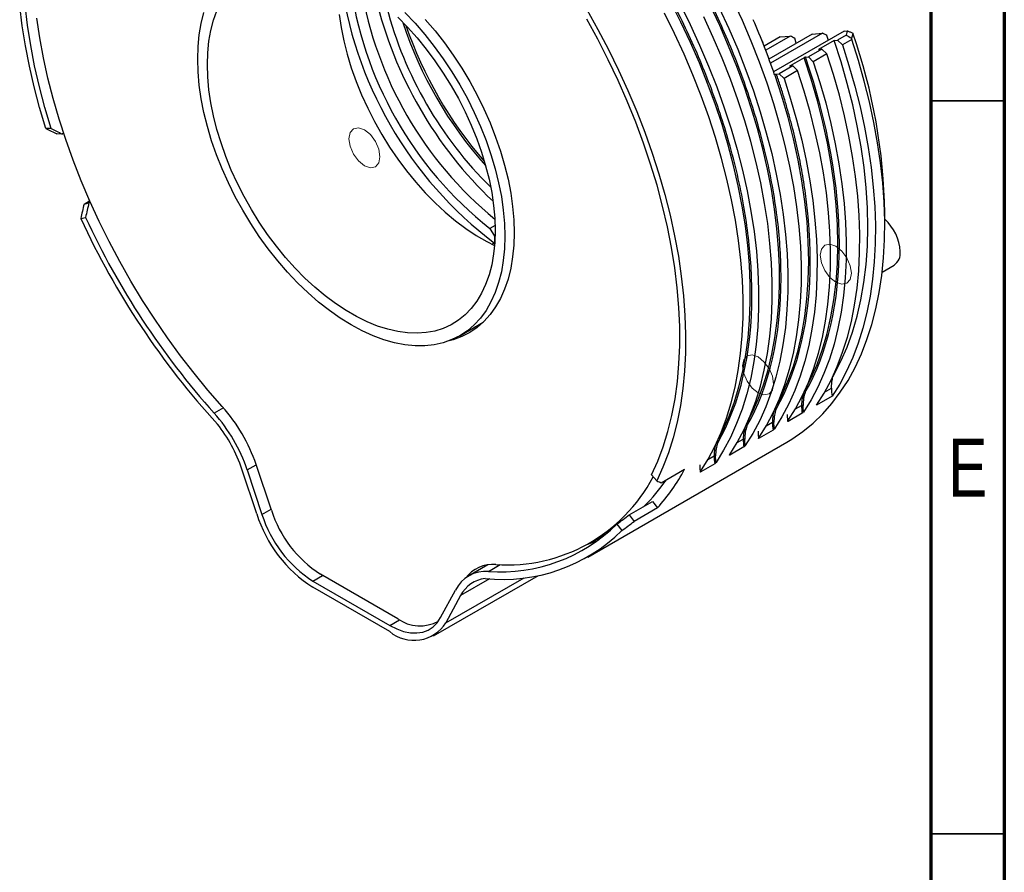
# Paper-space layout 'Sheet2' of a CAD drawing. Header units: millimetres. Extents: x 15 to 415, y 5 to 292.
# Tile 7 of 8: x 348 to 415, y 196 to 254. Entities that reach past the tile are written whole.
import ezdxf

# ---------------------------------------------------------------- set-up
doc = ezdxf.new("R2010")
doc.units = ezdxf.units.MM
doc.styles.add('SLDTEXTSTYLE0', font='TXT', dxfattribs={"width": 0.75})

psp = doc.layouts.new('Sheet2')

# ---------------------------------------------------------------- linework, layer by layer
at = {"color": 7, "linetype": 'Continuous', "lineweight": 70}
for p, q in [((415, 292), (415, 5)), ((410, 287), (410, 10))]:
    psp.add_line(p, q, dxfattribs=at)
at = {"color": 7, "linetype": 'Continuous', "lineweight": 25}
for p, q in [((404.086631, 253.247478), (399.267252, 250.46531)), ((404.086631, 253.247478), (404.29698, 253.266287)), ((398.604094, 252.262668), (398.510512, 252.569525)), ((399.710646, 252.856199), (398.618511, 252.225723)), ((400.402084, 252.918024), (398.725094, 251.949918)), ((401.899483, 253.051914), (398.950714, 251.349626)), ((402.590313, 253.113685), (399.05238, 251.07128)), ((399.710646, 252.856199), (400.402084, 252.918024)), ((400.811884, 252.424057), (400.703793, 252.765637)), ((401.899483, 253.051914), (402.590313, 253.113685)), ((403.390301, 252.616002), (402.329641, 252.003696)), ((403.004385, 252.622711), (402.894111, 252.961484)), ((403.390301, 252.616002), (403.624188, 252.636915)), ((404.222156, 252.982115), (403.624188, 252.636915)), ((403.624188, 252.636915), (403.956023, 252.315895)), ((404.592419, 252.683279), (403.956023, 252.315895)), ((404.66649, 253.119962), (404.668488, 253.118486)), ((402.563528, 252.024609), (401.63545, 251.488841)), ((402.329641, 252.003696), (402.563528, 252.024609)), ((402.563528, 252.024609), (402.895363, 251.703589)), ((401.34853, 251.437313), (400.393936, 250.886237)), ((401.447589, 251.472044), (401.63545, 251.488841)), ((401.967285, 251.167822), (401.63545, 251.488841)), ((402.895363, 251.703589), (401.967285, 251.167822)), ((400.57479, 250.876535), (399.646712, 250.340767)), ((400.906625, 250.555515), (399.978547, 250.019748)), ((400.386929, 250.859738), (400.57479, 250.876535)), ((400.57479, 250.876535), (400.906625, 250.555515)), ((399.359792, 250.289239), (399.333276, 250.273931)), ((399.458851, 250.32397), (399.646712, 250.340767)), ((399.978547, 250.019748), (399.646712, 250.340767)), ((349.989316, 246.608656), (349.629713, 246.619683)), ((350.740874, 246.230473), (350.38137, 246.241497)), ((350.840476, 246.287972), (350.740874, 246.230473)), ((352.237526, 241.45745), (352.618882, 241.677602)), ((352.237526, 241.45745), (352.564655, 241.529869)), ((352.564655, 241.529869), (352.659966, 241.58489)), ((352.013937, 240.474594), (352.341156, 240.547033)), ((406.843244, 239.976257), (406.843244, 240.833486)), ((380.268872, 239.9979), (379.91129, 239.791472)), ((379.91129, 239.791472), (380.220673, 239.255604)), ((380.268781, 239.283375), (380.220673, 239.255604)), ((380.220673, 239.255604), (380.220673, 238.790312)), ((380.220673, 238.790312), (380.080577, 238.709436)), ((406.667564, 236.815274), (407.478377, 237.283346)), ((377.868248, 232.474971), (379.455339, 233.391179)), ((403.357193, 229.805102), (403.367327, 229.810953)), ((403.255289, 228.35552), (402.194628, 227.743214)), ((402.745965, 228.622342), (403.210252, 228.89037)), ((400.757227, 227.474268), (401.168481, 227.71168)), ((361.736249, 227.55756), (361.10649, 227.194008)), ((401.213518, 227.176831), (400.258924, 226.625755)), ((398.768489, 226.326195), (399.179743, 226.563607)), ((400.253158, 226.664903), (400.258924, 226.625755)), ((399.22478, 226.028757), (398.270186, 225.477681)), ((386.586289, 217.373244), (400.16274, 225.210762)), ((396.779751, 225.178121), (397.191006, 225.415533)), ((398.26442, 225.51683), (398.270186, 225.477681)), ((396.275682, 224.368756), (396.281448, 224.329608)), ((397.236042, 224.880683), (396.281448, 224.329608)), ((363.362551, 223.316447), (363.974955, 223.66998)), ((365.010549, 220.573012), (363.971669, 223.679805)), ((395.247304, 223.732609), (394.29271, 223.181534)), ((394.791014, 224.030047), (395.202268, 224.267459)), ((364.009953, 220.325534), (363.003089, 223.361418)), ((363.362551, 223.316447), (364.369414, 220.280563)), ((390.935884, 222.970706), (391.295487, 222.566544)), ((391.604489, 222.443897), (393.195479, 223.362356)), ((394.286944, 223.220682), (394.29271, 223.181534)), ((389.421205, 220.253035), (391.012195, 221.171494)), ((391.012195, 221.171494), (391.339324, 220.72138)), ((364.369414, 220.280563), (364.988779, 220.638115)), ((391.339324, 220.72138), (389.748334, 219.802921)), ((388.584044, 219.624459), (388.911263, 219.174221)), ((389.421205, 220.253035), (389.748334, 219.802921)), ((386.74165, 218.328934), (387.932481, 219.016386)), ((386.605571, 218.251723), (387.330188, 218.534256)), ((379.781914, 216.841746), (378.475382, 216.087501)), ((379.818709, 216.391674), (380.625234, 216.857271)), ((367.844207, 215.735301), (368.507142, 216.118005)), ((367.844207, 215.735301), (373.080992, 212.71217)), ((373.626637, 213.162583), (368.359223, 216.203396)), ((376.080748, 211.989893), (383.220463, 216.111563)), ((376.915247, 212.875467), (382.251645, 215.956104)), ((379.887275, 215.883317), (377.92211, 214.748851)), ((373.080992, 212.286942), (367.844207, 215.310073)), ((376.555785, 213.245521), (377.562649, 215.118905)), ((377.92211, 214.748851), (376.915247, 212.875467)), ((373.080992, 212.71217), (373.745841, 213.095979)), ((376.251423, 212.902666), (376.392254, 212.983966))]:
    psp.add_line(p, q, dxfattribs=at)
at = {"color": 7, "linetype": 'Continuous', "lineweight": 35}
for p, q in [((410, 248.5), (415, 248.5)), ((410, 198.5), (415, 198.5))]:
    psp.add_line(p, q, dxfattribs=at)
at = {"color": 7, "linetype": 'Continuous', "lineweight": 25, "flags": 128}
for points in [[(395.527747, 225.491403), (395.819462, 226.062368), (396.23079, 226.989464), (396.592342, 227.967115), (396.903256, 228.992985), (397.162788, 230.064623), (397.370319, 231.179467), (397.525351, 232.334854), (397.627515, 233.528022), (397.676567, 234.756121), (397.67239, 236.016215), (397.614992, 237.305294), (397.504513, 238.620277), (397.341214, 239.958022), (397.125488, 241.315333), (396.857849, 242.688964), (396.538936, 244.075636), (396.169513, 245.472033), (395.750461, 246.874818), (395.282782, 248.280641), (394.767594, 249.686141), (394.206128, 251.087959), (393.599725, 252.482746), (392.949834, 253.86717), (392.258009, 255.237921)], [(398.258024, 225.507333), (398.77459, 226.336799), (399.243256, 227.221484), (399.662921, 228.159312), (400.0326, 229.148081), (400.351426, 230.185471), (400.618651, 231.269048), (400.833646, 232.396268), (400.995908, 233.564485), (401.105056, 234.770959), (401.160834, 236.012857), (401.163111, 237.287265), (401.111881, 238.591193), (401.007264, 239.921579), (400.849507, 241.275301), (400.638979, 242.649183), (400.376175, 244.04), (400.061711, 245.444487), (399.696326, 246.859349), (399.280876, 248.281266), (398.816337, 249.706899), (398.3038, 251.132903), (397.744466, 252.555931), (397.139649, 253.972644), (396.490769, 255.379717)], [(349.629713, 246.619683), (349.205954, 248.039069), (348.831838, 249.452065), (348.508239, 250.855373), (348.235913, 252.245714), (348.015496, 253.619841), (347.847503, 254.974546)], [(349.989316, 246.608656), (349.563245, 248.039248), (349.18854, 249.463116), (348.866122, 250.87676), (348.596783, 252.276705), (348.381186, 253.659512), (348.21986, 255.021781)], [(374.122894, 254.522694), (374.813665, 253.793513), (375.482263, 253.021067), (376.125282, 252.209294), (376.739446, 251.362329), (377.321624, 250.484489), (377.86885, 249.580247), (378.378335, 248.654211), (378.847484, 247.711099), (379.273905, 246.755718), (379.655426, 245.792936), (379.990103, 244.827659), (380.276229, 243.864805), (380.512348, 242.909282), (380.697255, 241.965959), (380.830009, 241.039642), (380.909932, 240.135051), (380.936619, 239.256797), (380.909932, 238.409355), (380.830009, 237.597043), (380.697255, 236.824), (380.512348, 236.094166), (380.276229, 235.411259), (379.990103, 234.778761), (379.655426, 234.199893), (379.273905, 233.677605), (378.847484, 233.21456), (378.378335, 232.813116), (377.86885, 232.475319), (377.321624, 232.202891), (376.739446, 231.997219), (376.125282, 231.859353), (375.482263, 231.789993), (374.813665, 231.789495), (374.122894, 231.85786), (373.413472, 231.99474), (372.689013, 232.199437), (371.953208, 232.470909), (371.209808, 232.807772), (370.4626, 233.208309), (369.715392, 233.67048), (368.971991, 234.191929), (368.236187, 234.769999), (367.511728, 235.401744), (366.802305, 236.083946), (366.111535, 236.813128), (365.442937, 237.585573), (364.799917, 238.397346), (364.185754, 239.244311), (363.603576, 240.122151), (363.05635, 241.026393), (362.546864, 241.952429), (362.077715, 242.895541), (361.651294, 243.850922), (361.269773, 244.813704), (360.935097, 245.778981), (360.64897, 246.741835), (360.412852, 247.697358), (360.227945, 248.640681), (360.095191, 249.566998), (360.015267, 250.471589), (359.988581, 251.349843)], [(359.988581, 251.349843), (360.015267, 252.197285), (360.095191, 253.009597), (360.227945, 253.78264), (360.412852, 254.512474)], [(380.273706, 239.639489), (380.247533, 238.827598), (380.169153, 238.050257), (380.038984, 237.311615), (379.857721, 236.615612), (379.626331, 235.965962), (379.346049, 235.36613), (379.018369, 234.819318), (378.645041, 234.328442), (378.228056, 233.896123), (377.769639, 233.524665), (377.272236, 233.216052), (376.7385, 232.971929), (376.17128, 232.7936), (375.573601, 232.682016), (374.948653, 232.637771), (374.29977, 232.661103), (373.630414, 232.751887), (372.944156, 232.909638), (372.244658, 233.133514), (371.535652, 233.422322), (370.820921, 233.77452), (370.104278, 234.188229), (369.389547, 234.661242), (368.680541, 235.191035), (367.981043, 235.774782), (367.294786, 236.409367), (366.62543, 237.091406), (365.976547, 237.817258), (365.351599, 238.583052), (364.75392, 239.384702), (364.1867, 240.217929), (363.652964, 241.07829), (363.15556, 241.961193), (362.697143, 242.861928), (362.280158, 243.775688), (361.90683, 244.697599), (361.579151, 245.622742), (361.298868, 246.546181), (361.067478, 247.462988), (360.886215, 248.368273), (360.756047, 249.257205), (360.677666, 250.125041), (360.651493, 250.967151), (360.677666, 251.779043), (360.756047, 252.556383), (360.886215, 253.295025), (361.067478, 253.991028), (361.298868, 254.640678)], [(386.522631, 254.727339), (387.286037, 253.368828), (388.010154, 251.991481), (388.693289, 250.598514), (389.333848, 249.193181), (389.930334, 247.778763), (390.481355, 246.358564), (390.985624, 244.935901), (391.441962, 243.514095), (391.849305, 242.096468), (392.2067, 240.686331), (392.513314, 239.286976), (392.76843, 237.901672), (392.971452, 236.533654), (393.121906, 235.186117), (393.219441, 233.862208), (393.263829, 232.565018), (393.254967, 231.297579), (393.192874, 230.062848), (393.077697, 228.863711), (392.909703, 227.702967), (392.689286, 226.583328), (392.416961, 225.507407), (392.093362, 224.477719), (391.719246, 223.496668), (391.295487, 222.566544)], [(392.882532, 255.090006), (393.573953, 253.695875), (394.222834, 252.288803), (394.827651, 250.87209), (395.386984, 249.449061), (395.899522, 248.023057), (396.364061, 246.597424), (396.77951, 245.175508), (397.144896, 243.760645), (397.45936, 242.356158), (397.722164, 240.965341), (397.932692, 239.591459), (398.090449, 238.237737), (398.195065, 236.907351), (398.246295, 235.603424), (398.244019, 234.329016), (398.188241, 233.087117), (398.079093, 231.880644), (397.916831, 230.712426), (397.701835, 229.585206), (397.434611, 228.501629), (397.115785, 227.464239), (396.746106, 226.47547), (396.326441, 225.537642), (395.857775, 224.652957), (395.341208, 223.823491)], [(397.516485, 226.639477), (397.8082, 227.210442), (398.219527, 228.137538), (398.58108, 229.115189), (398.891994, 230.141059), (399.151526, 231.212697), (399.359056, 232.327541), (399.514089, 233.482927), (399.616253, 234.676096), (399.665305, 235.904194), (399.661127, 237.164289), (399.60373, 238.453368), (399.49325, 239.768351), (399.329952, 241.106096), (399.114226, 242.463406), (398.846586, 243.837038), (398.527674, 245.22371), (398.158251, 246.620107), (397.739199, 248.022892), (397.27152, 249.428715), (396.756332, 250.834215), (396.194866, 252.236033), (395.588463, 253.63082), (394.938572, 255.015244)], [(395.562691, 254.843949), (396.211572, 253.436877), (396.816389, 252.020163), (397.375722, 250.597135), (397.88826, 249.171131), (398.352799, 247.745498), (398.768248, 246.323581), (399.133634, 244.908719), (399.448098, 243.504232), (399.710902, 242.113415), (399.921429, 240.739533), (400.079187, 239.385811), (400.183803, 238.055425), (400.235033, 236.751498), (400.232756, 235.477089), (400.176979, 234.235191), (400.067831, 233.028717), (399.905568, 231.8605), (399.690573, 230.73328), (399.423349, 229.649703), (399.104523, 228.612313), (398.734844, 227.623544), (398.315179, 226.685716), (397.846513, 225.801031), (397.329946, 224.971565)], [(361.66506, 227.637393), (360.68911, 228.754276), (359.737712, 229.911323), (358.813135, 231.105778), (357.91758, 232.334793), (357.053183, 233.59544), (356.222002, 234.884715), (355.426019, 236.199545), (354.66713, 237.536799), (353.947144, 238.893289), (353.267775, 240.265783), (352.630644, 241.65101), (352.037268, 243.04567), (351.489061, 244.446438), (350.987329, 245.849979), (350.533268, 247.252946), (350.127961, 248.651997), (349.772372, 250.043798), (349.467349, 251.425033), (349.21362, 252.792409), (349.011788, 254.14267)], [(369.639075, 254.385268), (369.769244, 253.496337), (369.950507, 252.591052), (370.181897, 251.674244), (370.46218, 250.750806), (370.789859, 249.825663), (371.163187, 248.903752), (371.580172, 247.989991), (372.038589, 247.089256), (372.535993, 246.206354), (373.069729, 245.345993), (373.636949, 244.512765), (374.234627, 243.711116), (374.859576, 242.945322), (375.508459, 242.219469), (376.177815, 241.537431), (376.864072, 240.902845), (377.56357, 240.319099), (378.272576, 239.789306), (378.987307, 239.316293), (379.70395, 238.902584), (380.233321, 238.635895)], [(373.630414, 254.197273), (374.29977, 253.515234), (374.948653, 252.789382), (375.573601, 252.023588), (376.17128, 251.221938), (376.7385, 250.388711), (377.272236, 249.52835), (377.769639, 248.645447), (378.228056, 247.744712), (378.645041, 246.830952), (379.018369, 245.909041), (379.346049, 244.983898), (379.626331, 244.060459), (379.857721, 243.143652), (380.038984, 242.238367), (380.169153, 241.349435), (380.247533, 240.481599), (380.273706, 239.639489)], [(375.511223, 254.048479), (376.174799, 253.269845), (376.812559, 252.453048), (377.421325, 251.602156), (377.998066, 250.721409), (378.539907, 249.815194), (379.04415, 248.888027), (379.508282, 247.944527), (379.929991, 246.989393), (380.307176, 246.027384), (380.637958, 245.063294), (380.920689, 244.101924), (381.15396, 243.148065), (381.33661, 242.206469), (381.467727, 241.281826), (381.54666, 240.378743), (381.573015, 239.50172)], [(390.935884, 222.970706), (391.361955, 223.909367), (391.73666, 224.900609), (392.059078, 225.941997), (392.328416, 227.030971), (392.544013, 228.164854), (392.705339, 229.34086), (392.811997, 230.556099), (392.863725, 231.807582), (392.860396, 233.092236), (392.802018, 234.406901), (392.688734, 235.748348), (392.520824, 237.113278), (392.298699, 238.498338), (392.022905, 239.900123), (391.694121, 241.315188), (391.313155, 242.740055), (390.880942, 244.171222), (390.398546, 245.605172), (389.867151, 247.038379), (389.288064, 248.467322), (388.662709, 249.888489), (387.992621, 251.298386), (387.279448, 252.693549), (386.524943, 254.070548)], [(394.280548, 223.211185), (394.797115, 224.040651), (395.265781, 224.925336), (395.685446, 225.863164), (396.055125, 226.851933), (396.373951, 227.889323), (396.641175, 228.9729), (396.85617, 230.10012), (397.018433, 231.268337), (397.127581, 232.474811), (397.183358, 233.716709), (397.185635, 234.991118), (397.134405, 236.295045), (397.029789, 237.625431), (396.872031, 238.979153), (396.661504, 240.353035), (396.3987, 241.743852), (396.084236, 243.148339), (395.71885, 244.563201), (395.303401, 245.985118), (394.838862, 247.410751), (394.326324, 248.836755), (393.766991, 250.259784), (393.162174, 251.676497), (392.513293, 253.083569), (391.821872, 254.4777)], [(396.269286, 224.359259), (396.785853, 225.188725), (397.254518, 226.07341), (397.674183, 227.011238), (398.043863, 228.000007), (398.362688, 229.037397), (398.629913, 230.120974), (398.844908, 231.248194), (399.00717, 232.416411), (399.116319, 233.622885), (399.172096, 234.864783), (399.174373, 236.139192), (399.123143, 237.443119), (399.018526, 238.773505), (398.860769, 240.127227), (398.650242, 241.501109), (398.387437, 242.891926), (398.072974, 244.296413), (397.707588, 245.711275), (397.292138, 247.133192), (396.8276, 248.558825), (396.315062, 249.984829), (395.755729, 251.407857), (395.150912, 252.824571), (394.502031, 254.231643)], [(404.29698, 253.266287), (404.27025, 253.16474), (404.222156, 252.982115)], [(400.16274, 225.210762), (400.511071, 225.420731), (401.255773, 225.933756), (401.960039, 226.51068), (402.622216, 227.150147), (403.240749, 227.850656), (403.814184, 228.610563), (404.341175, 229.428081), (404.820484, 230.301291), (405.250986, 231.228142), (405.63167, 232.206458), (405.961641, 233.23394), (406.240124, 234.308175), (406.466466, 235.426641), (406.640135, 236.586711), (406.760722, 237.78566), (406.827945, 239.020672), (406.841646, 240.288847), (406.801793, 241.587207), (406.708479, 242.912701), (406.561924, 244.262217), (406.362471, 245.632585), (406.110589, 247.020588), (405.80687, 248.422964), (405.452026, 249.836421), (405.046892, 251.257639), (404.592419, 252.683279)], [(403.367327, 229.810953), (403.846664, 230.725153), (404.272751, 231.696787), (404.644479, 232.723322), (404.960879, 233.802083), (405.221127, 234.930261), (405.424545, 236.104916), (405.570604, 237.322987), (405.658921, 238.581301), (405.689268, 239.876579), (405.661565, 241.205447), (405.575884, 242.564441), (405.432449, 243.950022), (405.231633, 245.358579), (404.973959, 246.786442), (404.6601, 248.229891), (404.290872, 249.685165), (403.867238, 251.148473), (403.390301, 252.616002)], [(404.222156, 252.982115), (404.399537, 252.876894), (404.488231, 252.824289), (404.576928, 252.771686)], [(404.668488, 253.118486), (404.641721, 253.017065), (404.614944, 252.915639), (404.576928, 252.771686)], [(403.956023, 252.315895), (404.40745, 250.90034), (404.810241, 249.489122), (405.163463, 248.085509), (405.466299, 246.692751), (405.718047, 245.314072), (405.918125, 243.952665), (406.066069, 242.611682), (406.161537, 241.294229), (406.204308, 240.003355), (406.194282, 238.74205), (406.131483, 237.513234), (406.016056, 236.319753), (405.848268, 235.164369), (405.628509, 234.049759), (405.357287, 232.978503), (405.035229, 231.953081), (404.663082, 230.975868), (404.241707, 230.049127), (403.77208, 229.175003), (403.255289, 228.35552)], [(401.967285, 251.167822), (402.417089, 249.757635), (402.81863, 248.35174), (403.170984, 246.953368), (403.473342, 245.565731), (403.72501, 244.19202), (403.925408, 242.835389), (404.074077, 241.498957), (404.170675, 240.185795), (404.214979, 238.89892), (404.206889, 237.641289), (404.146422, 236.415793), (404.033718, 235.225247), (403.869035, 234.072388), (403.652753, 232.959863), (403.385367, 231.89023), (403.067493, 230.865948), (402.69986, 229.889368), (402.283314, 228.962736), (401.818813, 228.088181), (401.307422, 227.267713)], [(401.493961, 228.935625), (401.804893, 229.546464), (402.23098, 230.518097), (402.602708, 231.544632), (402.919108, 232.623394), (403.179356, 233.751572), (403.382775, 234.926227), (403.528833, 236.144298), (403.61715, 237.402612), (403.647497, 238.69789), (403.619794, 240.026757), (403.534113, 241.385752), (403.390678, 242.771332), (403.189862, 244.179889), (402.932189, 245.607752), (402.618329, 247.051202), (402.249101, 248.506476), (401.825467, 249.969784), (401.34853, 251.437313)], [(402.194628, 227.743214), (402.71142, 228.562697), (403.181047, 229.436821), (403.602422, 230.363562), (403.974569, 231.340775), (404.296626, 232.366197), (404.567849, 233.437453), (404.787608, 234.552063), (404.955396, 235.707447), (405.070823, 236.900928), (405.133622, 238.129744), (405.143648, 239.391049), (405.100877, 240.681923), (405.005409, 241.999376), (404.857465, 243.340359), (404.657387, 244.701766), (404.405639, 246.080444), (404.102803, 247.473203), (403.74958, 248.876816), (403.34679, 250.288034), (402.895363, 251.703589)], [(400.246762, 226.655407), (400.758152, 227.475875), (401.222654, 228.35043), (401.6392, 229.277062), (402.006832, 230.253642), (402.324707, 231.277924), (402.592092, 232.347557), (402.808375, 233.460081), (402.973058, 234.612941), (403.085762, 235.803487), (403.146229, 237.028983), (403.154319, 238.286614), (403.110015, 239.573489), (403.013417, 240.886651), (402.864748, 242.223083), (402.66435, 243.579713), (402.412682, 244.953425), (402.110324, 246.341062), (401.75797, 247.739434), (401.356429, 249.145329), (400.906625, 250.555515)], [(399.978547, 250.019748), (400.428351, 248.609561), (400.829892, 247.203666), (401.182246, 245.805294), (401.484604, 244.417657), (401.736272, 243.043946), (401.93667, 241.687315), (402.085339, 240.350883), (402.181937, 239.037721), (402.226242, 237.750846), (402.218151, 236.493216), (402.157684, 235.267719), (402.04498, 234.077173), (401.880297, 232.924314), (401.664015, 231.811789), (401.396629, 230.742157), (401.078755, 229.717874), (400.711122, 228.741294), (400.294577, 227.814663), (399.830075, 226.940108), (399.318684, 226.119639)], [(399.505223, 227.787551), (399.816155, 228.39839), (400.242242, 229.370024), (400.61397, 230.396559), (400.93037, 231.47532), (401.190619, 232.603498), (401.394037, 233.778153), (401.540095, 234.996224), (401.628412, 236.254538), (401.658759, 237.549816), (401.631056, 238.878683), (401.545375, 240.237678), (401.40194, 241.623259), (401.201124, 243.031815), (400.943451, 244.459679), (400.629591, 245.903128), (400.260363, 247.358402), (399.836729, 248.82171), (399.359792, 250.289239)], [(381.573015, 239.50172), (381.54666, 238.655125), (381.467727, 237.843176), (381.33661, 237.069919), (381.15396, 236.339205), (380.920689, 235.654675), (380.637958, 235.01974), (380.307176, 234.437562), (379.929991, 233.911042), (379.508282, 233.442803), (379.04415, 233.035178), (378.539907, 232.690197), (377.998066, 232.409579), (377.421325, 232.194723), (377.038538, 232.092987)], [(378.932807, 233.089528), (379.012316, 233.113182), (379.226664, 233.183899)], [(373.080992, 212.71217), (373.561808, 212.469454), (374.035076, 212.300255), (374.493364, 212.20723), (374.929478, 212.19184), (375.336571, 212.254325), (375.708252, 212.393705), (376.038685, 212.607792), (376.322682, 212.893224), (376.555785, 213.245521)]]:
    psp.add_lwpolyline(points, dxfattribs=at)
at = {"color": 7, "linetype": 'Continuous', "lineweight": 0, "flags": 128}
for points in [[(371.358386, 246.522583), (370.952489, 246.663669), (370.608386, 246.59681), (370.378464, 246.332184), (370.297726, 245.910078), (370.378464, 245.394754), (370.608386, 244.864665), (370.952489, 244.400513), (371.358386, 244.07296), (371.764283, 243.931874), (372.108386, 243.998733), (372.338308, 244.26336), (372.419046, 244.685465), (372.338308, 245.200789), (372.108386, 245.730878), (371.764283, 246.19503), (371.358386, 246.522583)], [(403.507939, 238.570217), (403.102042, 238.711303), (402.757939, 238.644444), (402.528017, 238.379818), (402.447279, 237.957712), (402.528017, 237.442388), (402.757939, 236.9123), (403.102042, 236.448147), (403.507939, 236.120595), (403.913836, 235.979509), (404.257939, 236.046368), (404.487861, 236.310994), (404.568599, 236.7331), (404.487861, 237.248424), (404.257939, 237.778513), (403.913836, 238.242665), (403.507939, 238.570217)], [(398.204638, 231.024571), (397.798741, 231.165658), (397.454638, 231.098798), (397.224716, 230.834172), (397.143978, 230.412066), (397.224716, 229.896742), (397.454638, 229.366654), (397.798741, 228.902502), (398.204638, 228.574949), (398.610535, 228.433863), (398.954638, 228.500722), (399.18456, 228.765348), (399.265298, 229.187454), (399.18456, 229.702778), (398.954638, 230.232867), (398.610535, 230.697019), (398.204638, 231.024571)]]:
    psp.add_lwpolyline(points, dxfattribs=at)
at = {"color": 7, "linetype": 'Continuous', "lineweight": 25}
for centre, radius, start, end in [((396.588349, 260.384287), 27.096135, 187.09176966, 232.83881213), ((395.860265, 259.949045), 25.704038, 187.28576285, 231.64842533), ((396.74433, 260.47544), 25.962609, 189.43513872, 230.55948475), ((399.511518, 262.072903), 28.156267, 193.49230087, 226.50232259), ((398.771542, 261.645725), 26.758213, 194.63010734, 225.36451613), ((399.851449, 262.269141), 27.203972, 198.04118591, 221.95343756), ((351.168311, 233.742777), 50.922912, 18.94321852, 23.4810365), ((400.94364, 262.89965), 28.321103, 199.07354687, 220.9210766), ((368.060884, 240.303021), 38.785988, 0.78364234, 19.29395559), ((401.550013, 263.262685), 54.526324, 204.70385785, 222.47065636), ((401.047594, 262.966002), 53.618348, 204.71602801, 221.84821467), ((404.762485, 238.064401), 3.138767, 2.66754729, 48.47686362), ((406.934587, 238.087839), 0.971039, 304.05635083, 7.25582956), ((407.078837, 228.946799), 3.868997, 180.83569319, 188.79067293), ((405.037066, 227.76811), 3.868997, 180.83569319, 188.79067293), ((352.83832, 219.788287), 11.099881, 18.53329378, 41.85049888), ((353.151528, 220.024455), 11.420904, 18.66642531, 41.80359509), ((353.339901, 220.116086), 10.193596, 18.56436235, 38.38574903), ((403.048328, 226.620036), 3.868997, 180.83569319, 188.79067293), ((401.05959, 225.471962), 3.868997, 180.83569319, 188.79067293), ((399.070853, 224.323888), 3.868997, 180.83569319, 188.79067293), ((381.702641, 229.467091), 13.013575, 317.77488407, 332.02377293), ((381.108974, 228.071286), 11.231312, 265.97587607, 332.25818572), ((382.143842, 229.347857), 11.88005, 314.23880425, 325.64982893), ((372.856502, 223.115256), 9.275989, 197.50244649, 237.29243238), ((372.375077, 222.79994), 8.392729, 197.46875217, 237.32612671), ((372.773797, 223.054468), 8.150193, 197.72603335, 237.20378746), ((380.650136, 227.636857), 11.275877, 265.77145618, 314.71798455), ((380.772942, 227.445452), 11.603686, 264.17395885, 314.53594129), ((379.647133, 214.059916), 2.338062, 85.79163933, 153.06789333), ((380.14186, 214.495287), 2.379115, 85.68654018, 142.65402166), ((379.809573, 213.800145), 2.112477, 95.82791147, 153.3142531), ((374.737461, 214.279403), 2.591098, 230.26094706, 327.19166684), ((375.142228, 215.276756), 2.601296, 234.36430863, 299.06437346)]:
    psp.add_arc(centre, radius, start, end, dxfattribs=at)
for centre, major_axis, ratio, start_param, end_param in [((383.110972, 252.60507), (25.872855, -9.110511), 0.218443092, 1.012229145, 1.013879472), ((383.110972, 252.60507), (30.223158, -10.642367), 0.218443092, 1.028365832, 1.040535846), ((383.110972, 252.60507), (34.573461, -12.174223), 0.218443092, 1.040425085, 1.051053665), ((370.99293, 245.609473), (38.440172, -14.626363), 0.186073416, 4.195471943, 4.218729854), ((370.99293, 245.609473), (37.769703, -14.371252), 0.186073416, 4.195059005, 4.218729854), ((370.99293, 245.609473), (13.712708, 42.189514), 0.382489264, 1.792298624, 1.815556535), ((370.99293, 245.609473), (13.473533, 41.453651), 0.382489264, 1.792298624, 1.815969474), ((370.99293, 245.609473), (24.040375, -23.312441), 0.177546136, 5.86608442, 5.88934233), ((370.99293, 245.609473), (34.504423, 27.704816), 0.707959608, 4.654679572, 4.678350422), ((370.99293, 245.609473), (35.116928, 28.196617), 0.707959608, 4.655092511, 4.678350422)]:
    psp.add_ellipse(centre, major_axis=major_axis, ratio=ratio, start_param=start_param, end_param=end_param, dxfattribs=at)
for points, knots in [([(399.776102, 236.431646), (399.764662, 237.067647), (399.741795, 238.338829), (399.553717, 240.344145), (399.247302, 242.433387), (398.804402, 244.60626), (398.25403, 246.729849), (397.623229, 248.76825), (396.930863, 250.71124), (396.144221, 252.661621), (395.265834, 254.610395), (394.296578, 256.547766), (393.247297, 258.450773), (392.123906, 260.310987), (390.930723, 262.119043), (389.682263, 263.854118), (388.386543, 265.51053), (387.050074, 267.081568), (385.600229, 268.64696), (384.036372, 270.185496), (382.376164, 271.654718), (380.720098, 272.966824), (379.077499, 274.124445), (377.44305, 275.136609), (375.80856, 276.0116), (374.166052, 276.750359), (372.509861, 277.350669), (370.850035, 277.797171), (369.28463, 278.068202), (367.839866, 278.16391), (366.930994, 278.176348), (366.497468, 278.12252), (366.49177, 278.121812)], [0, 0, 0, 0, 0.03514316, 0.07024104, 0.106479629, 0.143679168, 0.180938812, 0.213292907, 0.245576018, 0.277935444, 0.310979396, 0.343947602, 0.376996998, 0.410040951, 0.443009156, 0.476058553, 0.508412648, 0.54069576, 0.573055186, 0.610309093, 0.647510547, 0.683750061, 0.718846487, 0.753994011, 0.789135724, 0.82423409, 0.860473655, 0.897673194, 0.934932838, 0.967286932, 0.999570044, 1, 1, 1, 1]), ([(397.787364, 235.283572), (397.775924, 235.919573), (397.753057, 237.190755), (397.56498, 239.196071), (397.258564, 241.285313), (396.815664, 243.458186), (396.265292, 245.581775), (395.634491, 247.620176), (394.942125, 249.563166), (394.155483, 251.513547), (393.277097, 253.462321), (392.30784, 255.399692), (391.258559, 257.302699), (390.135168, 259.162913), (388.941985, 260.970969), (387.693525, 262.706044), (386.397805, 264.362456), (385.061337, 265.933494), (383.611492, 267.498886), (382.047634, 269.037422), (380.387426, 270.506644), (378.731361, 271.81875), (377.088761, 272.976371), (375.454313, 273.988535), (373.819822, 274.863526), (372.177315, 275.602285), (370.521124, 276.202595), (368.861297, 276.649097), (367.295892, 276.920128), (365.851128, 277.015836), (364.942256, 277.028274), (364.50873, 276.974446), (364.503032, 276.973738)], [0, 0, 0, 0, 0.03514316, 0.07024104, 0.106479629, 0.143679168, 0.180938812, 0.213292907, 0.245576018, 0.277935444, 0.310979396, 0.343947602, 0.376996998, 0.410040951, 0.443009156, 0.476058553, 0.508412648, 0.54069576, 0.573055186, 0.610309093, 0.647510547, 0.683750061, 0.718846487, 0.753994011, 0.789135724, 0.82423409, 0.860473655, 0.897673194, 0.934932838, 0.967286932, 0.999570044, 1, 1, 1, 1]), ([(404.29698, 253.266287), (404.35857, 253.241901), (404.420158, 253.217514), (404.481743, 253.193126), (404.543327, 253.168739), (404.60491, 253.144351), (404.66649, 253.119962)], [0, 0, 0, 0, 0.0002883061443, 0.0002883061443, 0.0002883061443, 0.0005766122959, 0.0005766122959, 0.0005766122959, 0.0005766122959]), ([(401.447589, 251.472044), (401.44243, 251.471582), (401.436171, 251.470521), (401.42933, 251.468948), (401.42249, 251.467374), (401.414879, 251.465245), (401.407127, 251.462735), (401.399383, 251.460228), (401.391286, 251.457273), (401.383507, 251.454113), (401.375744, 251.45096), (401.368085, 251.447517), (401.361167, 251.44407), (401.356661, 251.441826), (401.352398, 251.439546), (401.34853, 251.437313)], [0, 0, 0, 0, 0.0000337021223, 0.0000337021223, 0.0000337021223, 0.0000674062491, 0.0000674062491, 0.0000674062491, 0.0001010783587, 0.0001010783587, 0.0001010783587, 0.0001346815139, 0.0001346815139, 0.0001346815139, 0.0001563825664, 0.0001563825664, 0.0001563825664, 0.0001563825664]), ([(400.393936, 250.886237), (400.38801, 250.882816), (400.382889, 250.879427), (400.378996, 250.876351), (400.375103, 250.873275), (400.372332, 250.870427), (400.370909, 250.868041), (400.369484, 250.865654), (400.36937, 250.863664), (400.370575, 250.862235), (400.371781, 250.860804), (400.374345, 250.859896), (400.378051, 250.859587), (400.380513, 250.859381), (400.383509, 250.859432), (400.386929, 250.859738)], [0, 0, 0, 0, 0.0000335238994, 0.0000335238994, 0.0000335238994, 0.0000670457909, 0.0000670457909, 0.0000670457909, 0.000100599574, 0.000100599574, 0.000100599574, 0.0001342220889, 0.0001342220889, 0.0001342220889, 0.000156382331, 0.000156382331, 0.000156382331, 0.000156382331]), ([(399.359792, 250.289239), (399.365719, 250.29266), (399.372613, 250.296208), (399.379905, 250.299588), (399.387196, 250.302968), (399.395084, 250.306274), (399.402917, 250.309232), (399.410758, 250.312193), (399.41876, 250.314888), (399.426262, 250.317096), (399.43378, 250.319307), (399.441003, 250.32109), (399.447338, 250.322297), (399.451546, 250.3231), (399.455431, 250.323664), (399.458851, 250.32397)], [0, 0, 0, 0, 0.0000335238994, 0.0000335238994, 0.0000335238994, 0.0000670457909, 0.0000670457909, 0.0000670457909, 0.000100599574, 0.000100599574, 0.000100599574, 0.0001342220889, 0.0001342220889, 0.0001342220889, 0.000156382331, 0.000156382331, 0.000156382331, 0.000156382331]), ([(401.76484, 237.57972), (401.764403, 237.702796), (401.763528, 237.948878), (401.756449, 238.321173), (401.745146, 238.695616), (401.729206, 239.072446), (401.70874, 239.451599), (401.683719, 239.833091), (401.654149, 240.216921), (401.585676, 240.991956), (401.448546, 242.171676), (401.192677, 243.772913), (400.865076, 245.396366), (400.53324, 246.761609), (400.233996, 247.857074), (399.993044, 248.678015), (399.736455, 249.500452), (399.551413, 250.049384), (399.458851, 250.32397)], [0, 0, 0, 0, 0.031168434, 0.062318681, 0.09345709, 0.124590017, 0.155723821, 0.186864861, 0.218019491, 0.249194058, 0.374584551, 0.500003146, 0.625393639, 0.750812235, 0.813129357, 0.875399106, 0.937672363, 1, 1, 1, 1]), ([(403.210252, 228.89037), (403.210252, 229.109488), (403.2314, 229.313528), (403.273697, 229.502488), (403.298196, 229.611942), (403.329407, 229.714763), (403.367327, 229.810953)], [0.2106705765, 0.2106705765, 0.2106705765, 0.2106705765, 0.7106705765, 0.7106705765, 0.7106705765, 1, 1, 1, 1]), ([(401.299997, 228.538298), (401.265114, 228.4297), (401.185596, 228.182148), (401.174638, 227.880817), (401.168487, 227.711677)], [0, 0, 0, 0, 0.43868981, 1, 1, 1, 1]), ([(401.427347, 228.610424), (401.421615, 228.61573), (401.410568, 228.625954), (401.390053, 228.635722), (401.370275, 228.640549), (401.352459, 228.640882), (401.337358, 228.638077), (401.329345, 228.63413), (401.325557, 228.632264)], [0, 0, 0, 0, 0.203921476, 0.392960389, 0.567098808, 0.726322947, 0.870624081, 1, 1, 1, 1]), ([(401.274547, 227.712516), (401.260484, 227.720414), (401.241407, 227.724764), (401.201625, 227.724451), (401.182547, 227.7198), (401.168481, 227.71168)], [0, 0, 0, 0, 0.5, 0.5, 1, 1, 1, 1]), ([(401.307422, 227.267713), (401.302696, 227.305709), (401.293252, 227.381648), (401.283531, 227.49365), (401.276801, 227.604233), (401.275299, 227.676404), (401.274547, 227.712516)], [0, 0, 0, 0, 0.250177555, 0.5, 0.749822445, 1, 1, 1, 1]), ([(399.31126, 227.390224), (399.276376, 227.281626), (399.196858, 227.034074), (399.1859, 226.732743), (399.179749, 226.563603)], [0, 0, 0, 0, 0.43868981, 1, 1, 1, 1]), ([(399.336824, 227.484185), (399.341767, 227.486475), (399.353532, 227.491927), (399.378691, 227.493331), (399.411379, 227.485371), (399.429267, 227.470249), (399.43861, 227.46235)], [0, 0, 0, 0, 0.16707149, 0.397617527, 0.685376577, 1, 1, 1, 1]), ([(400.246762, 226.655407), (400.242036, 226.693403), (400.232592, 226.769342), (400.222871, 226.881344), (400.216141, 226.991927), (400.214639, 227.064098), (400.213887, 227.10021)], [0, 0, 0, 0, 0.250177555, 0.5, 0.749822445, 1, 1, 1, 1]), ([(401.307423, 227.267714), (401.298544, 227.254544), (401.286342, 227.239543), (401.254117, 227.206793), (401.231893, 227.187439), (401.213518, 227.176831)], [0, 0, 0, 0, 0.5, 0.5, 1, 1, 1, 1]), ([(397.449872, 226.314276), (397.444139, 226.319582), (397.433092, 226.329807), (397.412578, 226.339574), (397.3928, 226.344401), (397.374984, 226.344734), (397.359883, 226.34193), (397.351869, 226.337982), (397.348081, 226.336116)], [0, 0, 0, 0, 0.203921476, 0.392960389, 0.567098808, 0.726322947, 0.870624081, 1, 1, 1, 1]), ([(399.285809, 226.564442), (399.271746, 226.57234), (399.252669, 226.57669), (399.212887, 226.576377), (399.193809, 226.571726), (399.179743, 226.563607)], [0, 0, 0, 0, 0.5, 0.5, 1, 1, 1, 1]), ([(399.318684, 226.119639), (399.313958, 226.157635), (399.304514, 226.233574), (399.294793, 226.345576), (399.288063, 226.456159), (399.286561, 226.528331), (399.285809, 226.564442)], [0, 0, 0, 0, 0.250177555, 0.5, 0.749822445, 1, 1, 1, 1]), ([(400.258924, 226.625755), (400.254456, 226.623176), (400.250372, 226.621219), (400.247027, 226.620007), (400.243701, 226.618803), (400.240992, 226.618277), (400.23892, 226.618307), (400.235851, 226.618352), (400.234065, 226.619592), (400.23325, 226.621556), (400.232016, 226.624532), (400.232919, 226.629233), (400.235184, 226.634797), (400.237589, 226.640705), (400.241588, 226.647732), (400.246762, 226.655407)], [0, 0, 0, 0, 0.0000252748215, 0.0000252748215, 0.0000252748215, 0.0000502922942, 0.0000502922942, 0.0000502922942, 0.0000875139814, 0.0000875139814, 0.0000875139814, 0.000144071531, 0.000144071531, 0.000144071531, 0.0002039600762, 0.0002039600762, 0.0002039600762, 0.0002039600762]), ([(397.322522, 226.24215), (397.287638, 226.133552), (397.208121, 225.886), (397.197162, 225.584669), (397.191011, 225.415529)], [0, 0, 0, 0, 0.43868981, 1, 1, 1, 1]), ([(398.258024, 225.507333), (398.253298, 225.545329), (398.243854, 225.621268), (398.234133, 225.73327), (398.227403, 225.843853), (398.225901, 225.916024), (398.225149, 225.952136)], [0, 0, 0, 0, 0.250177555, 0.5, 0.749822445, 1, 1, 1, 1]), ([(399.318685, 226.11964), (399.309806, 226.10647), (399.297604, 226.091469), (399.265379, 226.058719), (399.243156, 226.039365), (399.22478, 226.028757)], [0, 0, 0, 0, 0.5, 0.5, 1, 1, 1, 1]), ([(395.333784, 225.094076), (395.2989, 224.985478), (395.219383, 224.737926), (395.208424, 224.436595), (395.202273, 224.267456)], [0, 0, 0, 0, 0.43868981, 1, 1, 1, 1]), ([(395.461134, 225.166202), (395.455401, 225.171508), (395.444355, 225.181733), (395.42384, 225.1915), (395.404062, 225.196327), (395.386246, 225.19666), (395.371145, 225.193856), (395.363131, 225.189908), (395.359343, 225.188042)], [0, 0, 0, 0, 0.203921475, 0.392960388, 0.567098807, 0.726322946, 0.87062408, 1, 1, 1, 1]), ([(397.297072, 225.416368), (397.283009, 225.424266), (397.263932, 225.428616), (397.22415, 225.428303), (397.205071, 225.423653), (397.191006, 225.415533)], [0, 0, 0, 0, 0.5, 0.5, 1, 1, 1, 1]), ([(397.329947, 224.971566), (397.321069, 224.958396), (397.308866, 224.943396), (397.276641, 224.910645), (397.254418, 224.891291), (397.236042, 224.880683)], [0, 0, 0, 0, 0.5, 0.5, 1, 1, 1, 1]), ([(397.329946, 224.971565), (397.325221, 225.009561), (397.315776, 225.0855), (397.306056, 225.197502), (397.299325, 225.308086), (397.297823, 225.380257), (397.297072, 225.416368)], [0, 0, 0, 0, 0.250177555, 0.5, 0.749822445, 1, 1, 1, 1]), ([(398.270186, 225.477681), (398.265718, 225.475102), (398.261634, 225.473146), (398.258289, 225.471934), (398.254963, 225.470729), (398.252254, 225.470203), (398.250183, 225.470233), (398.247113, 225.470278), (398.245328, 225.471518), (398.244513, 225.473483), (398.243278, 225.476458), (398.244181, 225.481159), (398.246446, 225.486723), (398.248851, 225.492631), (398.25285, 225.499658), (398.258024, 225.507333)], [0, 0, 0, 0, 0.0000252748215, 0.0000252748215, 0.0000252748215, 0.0000502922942, 0.0000502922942, 0.0000502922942, 0.0000875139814, 0.0000875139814, 0.0000875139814, 0.000144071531, 0.000144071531, 0.000144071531, 0.0002039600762, 0.0002039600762, 0.0002039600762, 0.0002039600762]), ([(396.281448, 224.329608), (396.27698, 224.327028), (396.272896, 224.325072), (396.269551, 224.32386), (396.266225, 224.322655), (396.263516, 224.322129), (396.261445, 224.32216), (396.258375, 224.322204), (396.25659, 224.323444), (396.255775, 224.325409), (396.254541, 224.328384), (396.255443, 224.333085), (396.257708, 224.338649), (396.260113, 224.344558), (396.264112, 224.351584), (396.269286, 224.359259)], [0, 0, 0, 0, 0.0000252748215, 0.0000252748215, 0.0000252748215, 0.0000502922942, 0.0000502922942, 0.0000502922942, 0.0000875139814, 0.0000875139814, 0.0000875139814, 0.000144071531, 0.000144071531, 0.000144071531, 0.0002039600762, 0.0002039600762, 0.0002039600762, 0.0002039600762]), ([(394.280548, 223.211185), (394.275823, 223.249182), (394.266378, 223.32512), (394.256658, 223.437122), (394.249927, 223.547706), (394.248425, 223.619877), (394.247674, 223.655988)], [0, 0, 0, 0, 0.250177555, 0.5, 0.749822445, 1, 1, 1, 1]), ([(395.308334, 224.268294), (395.294271, 224.276192), (395.275194, 224.280542), (395.235412, 224.280229), (395.216333, 224.275579), (395.202268, 224.267459)], [0, 0, 0, 0, 0.5, 0.5, 1, 1, 1, 1]), ([(395.341209, 223.823493), (395.332331, 223.810322), (395.320128, 223.795322), (395.287903, 223.762572), (395.26568, 223.743217), (395.247304, 223.732609)], [0, 0, 0, 0, 0.5, 0.5, 1, 1, 1, 1]), ([(395.341208, 223.823491), (395.336483, 223.861488), (395.327038, 223.937426), (395.317318, 224.049428), (395.310588, 224.160012), (395.309085, 224.232183), (395.308334, 224.268294)], [0, 0, 0, 0, 0.250177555, 0.5, 0.749822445, 1, 1, 1, 1]), ([(394.29271, 223.181534), (394.288242, 223.178954), (394.284159, 223.176998), (394.280813, 223.175786), (394.277487, 223.174581), (394.274778, 223.174055), (394.272707, 223.174086), (394.269638, 223.174131), (394.267852, 223.17537), (394.267037, 223.177335), (394.265803, 223.18031), (394.266705, 223.185011), (394.26897, 223.190576), (394.271375, 223.196484), (394.275374, 223.20351), (394.280548, 223.211185)], [0, 0, 0, 0, 0.0000252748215, 0.0000252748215, 0.0000252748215, 0.0000502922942, 0.0000502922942, 0.0000502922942, 0.0000875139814, 0.0000875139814, 0.0000875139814, 0.000144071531, 0.000144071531, 0.000144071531, 0.0002039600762, 0.0002039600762, 0.0002039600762, 0.0002039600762])]:
    psp.add_open_spline(points, degree=3, knots=knots, dxfattribs=at)
for points in [[(404.576928, 252.771686), (404.582109, 252.742216), (404.587273, 252.712747), (404.592419, 252.683279)], [(403.753578, 238.727793), (403.753578, 242.685976), (402.964504, 247.046863), (401.447589, 251.472044)], [(401.427347, 228.610424), (402.957393, 231.288995), (403.753578, 234.751805), (403.753578, 238.727793)], [(399.43861, 227.46235), (400.968656, 230.140921), (401.76484, 233.603731), (401.76484, 237.57972)], [(397.449872, 226.314276), (398.979918, 228.992847), (399.776102, 232.455657), (399.776102, 236.431646)], [(395.461134, 225.166202), (396.99118, 227.844774), (397.787364, 231.307583), (397.787364, 235.283572)], [(401.427347, 228.610424), (401.326937, 228.352593), (401.275244, 228.048527), (401.274547, 227.712516)], [(399.43861, 227.46235), (399.338199, 227.204519), (399.286506, 226.900453), (399.285809, 226.564442)], [(397.449872, 226.314276), (397.349461, 226.056446), (397.297768, 225.752379), (397.297072, 225.416368)], [(395.461134, 225.166202), (395.360723, 224.908372), (395.30903, 224.604305), (395.308334, 224.268294)]]:
    psp.add_open_spline(points, degree=3, dxfattribs=at)

# ---------------------------------------------------------------- texts
at = {"color": 7, "linetype": 'Continuous', "lineweight": 0, "insert": (412.507809, 225.456189), "char_height": 3.96875, "attachment_point": 2, "style": 'SLDTEXTSTYLE0'}
psp.add_mtext('E', dxfattribs=at)

doc.saveas('drawing.dxf')
